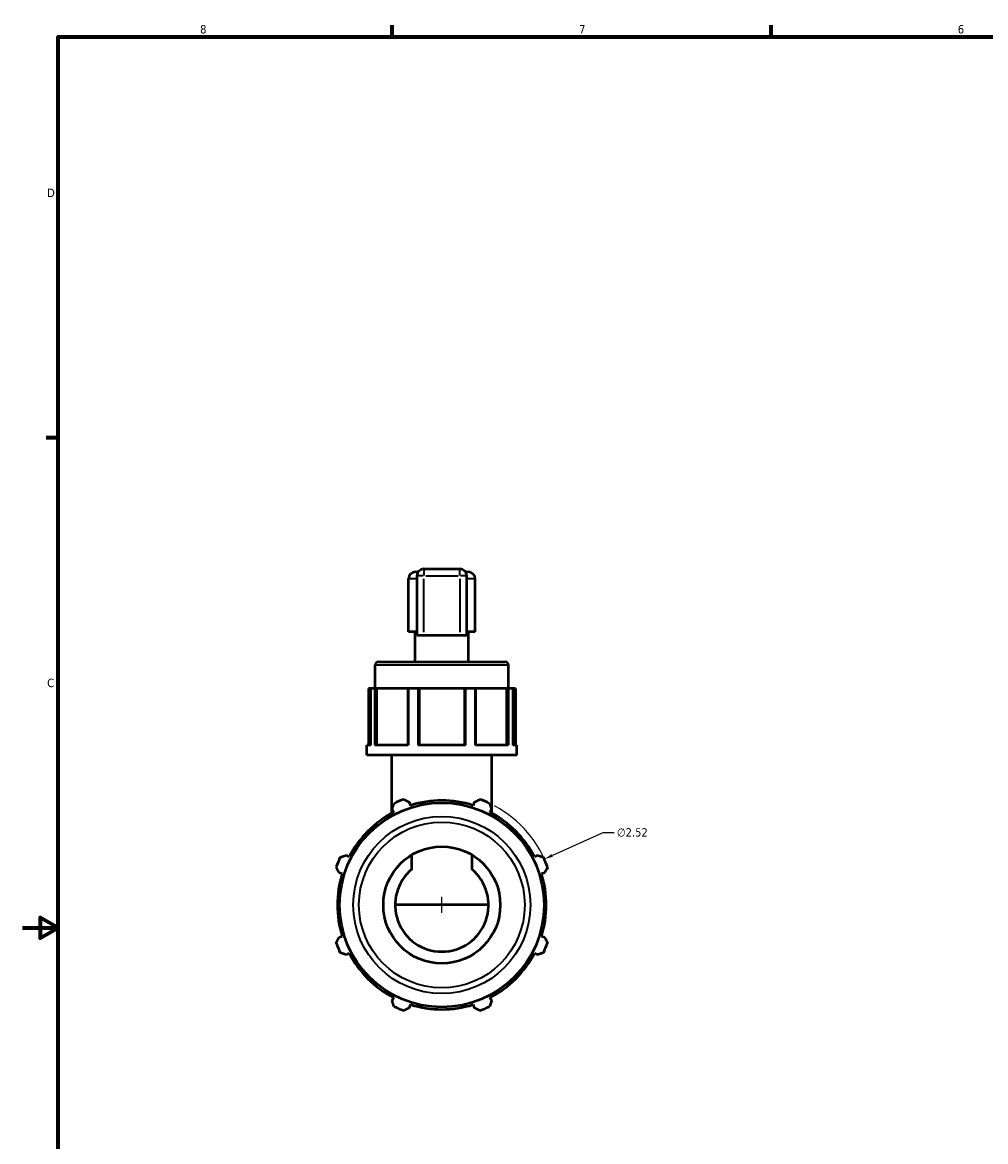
# Model space of a CAD drawing. Header units: inches. Extents: x 0.1 to 37.1, y -5.4 to 26.7.
# Tile 3 of 6: x 0.1 to 10.9, y 8.6 to 21.2. Entities that reach past the tile are written whole.
import ezdxf

# ---------------------------------------------------------------- set-up
doc = ezdxf.new("R2010")
doc.units = ezdxf.units.IN
doc.header["$MEASUREMENT"] = 0
for name, color, linetype, lineweight in [('Border (ANSI)', 7, 'Continuous', 70), ('Dimension (ANSI)', 7, 'Continuous', 25), ('Visible (ANSI)', 7, 'Continuous', 50), ('Visible Narrow (ANSI)', 7, 'Continuous', 35)]:
    doc.layers.add(name, color=color, linetype=linetype, lineweight=lineweight)
doc.styles.add('Note Text (ANSI)', font='tahoma.ttf')
doc.dimstyles.new('Default (ANSI)', dxfattribs={"dimtxt": 0.094488, "dimasz": 0.098425, "dimexe": 0.125, "dimexo": 0.0625, "dimgap": 0.031496, "dimtad": 0, "dimtih": 1, "dimtoh": 1, "dimrnd": 1e-08, "dimzin": 4, "dimdsep": 46, "dimtxsty": 'Note Text (ANSI)', "dimcen": 0.09, "dimdle": 0.393701, "dimclrd": 256, "dimclre": 256, "dimclrt": 5, "dimadec": 0, "dimazin": 1, "dimtfac": 1, "dimtofl": 0, "dimtmove": 0, "dimatfit": 3, "dimfxl": 1, "dimtolj": 1, "dimtzin": 4, "dimlwd": -1, "dimlwe": -1, "dimarcsym": 0})

# ---------------------------------------------------------------- blocks, each defined once
blk = doc.blocks.new('Borders Default Border')
at = {"layer": 'Border (ANSI)'}
for p, q in [((4.25, 21), (4.25, 21.134)), ((8.5, 21), (8.5, 21.134)), ((0.5, 16.5), (0.366, 16.5))]:
    blk.add_line(p, q, dxfattribs=at)
at = {"layer": 'Border (ANSI)', "flags": 128}
for points in [[(0.5, 1), (0.5, 21), (33.5, 21), (33.5, 1), (0.5, 1)], [(0.1, 11), (0.5, 11), (0.3, 11.115), (0.3, 10.885), (0.5, 11)]]:
    blk.add_lwpolyline(points, dxfattribs=at)
at = {"layer": 'Border (ANSI)', "color": 5, "true_color": 0x0000ff, "char_height": 0.0945, "attachment_point": 7, "style": 'Note Text (ANSI)'}
for s, insert in [('8', (2.094, 21.038)), ('7', (6.346, 21.04)), ('6', (10.595, 21.038)), ('D', (0.378, 19.203)), ('C', (0.378, 13.701))]:
    blk.add_mtext(s, dxfattribs=dict(at, insert=insert))
blk = doc.blocks.new('*D10')
at = {"layer": 'Defpoints', "color": 0, "transparency": 16777216}
for p in [(5.956, 11.772), (3.657, 10.741)]:
    blk.add_point(p, dxfattribs=at)
at = {"layer": 'Dimension (ANSI)', "transparency": 16777216}
for p, q in [((6.614, 12.068), (6.046, 11.813)), ((6.739, 12.068), (6.614, 12.068)), ((4.806, 11.167), (4.806, 11.347)), ((4.716, 11.257), (4.896, 11.257))]:
    blk.add_line(p, q, dxfattribs=at)
blk.add_arc((4.806, 11.257), 1.26, 18.4859, 61.9499, dxfattribs=at)
blk.add_solid([(6.039, 11.828), (6.052, 11.798), (5.956, 11.772)], dxfattribs=at)
at = {"layer": 'Dimension (ANSI)', "color": 5, "transparency": 16777216, "insert": (6.771, 12.119), "char_height": 0.0945, "attachment_point": 1, "style": 'Note Text (ANSI)'}
blk.add_mtext('\\A1;∅2.52', dxfattribs=at)

msp = doc.modelspace()

# ---------------------------------------------------------------- linework, layer by layer
at = {"layer": 'Visible (ANSI)'}
for p, q in [((4.511, 14.997), (4.54, 14.997)), ((4.526, 14.951), (4.526, 14.287)), ((4.605, 15.03), (5.008, 15.03)), ((5.072, 14.997), (5.102, 14.997)), ((5.087, 14.287), (5.087, 14.951)), ((4.432, 14.323), (4.432, 14.918)), ((5.18, 14.323), (5.18, 14.918)), ((4.526, 14.323), (4.432, 14.323)), ((4.507, 13.987), (4.507, 14.323)), ((5.18, 14.323), (5.087, 14.323)), ((5.105, 13.987), (5.105, 14.323)), ((4.605, 14.284), (5.008, 14.284)), ((4.058, 13.688), (4.058, 13.949)), ((4.096, 13.987), (5.517, 13.987)), ((5.554, 13.688), (5.554, 13.949)), ((4.008, 13.688), (3.982, 13.688)), ((3.982, 13.688), (3.982, 13.052)), ((4.053, 13.688), (4.008, 13.688)), ((4.008, 13.052), (4.008, 13.688)), ((4.053, 13.688), (4.053, 13.052)), ((4.071, 13.688), (4.053, 13.688)), ((4.071, 13.052), (4.071, 13.688)), ((4.071, 13.688), (4.073, 13.688)), ((4.428, 13.688), (4.073, 13.688)), ((4.073, 13.688), (4.073, 13.052)), ((4.43, 13.688), (4.428, 13.688)), ((4.428, 13.688), (4.428, 13.052)), ((4.54, 13.688), (4.43, 13.688)), ((4.43, 13.052), (4.43, 13.688)), ((4.54, 13.688), (4.54, 13.052)), ((4.554, 13.688), (4.54, 13.688)), ((4.554, 13.052), (4.554, 13.688)), ((5.059, 13.688), (4.554, 13.688)), ((5.073, 13.688), (5.059, 13.688)), ((5.059, 13.688), (5.059, 13.052)), ((5.182, 13.688), (5.073, 13.688)), ((5.073, 13.052), (5.073, 13.688)), ((5.185, 13.688), (5.182, 13.688)), ((5.182, 13.688), (5.182, 13.052)), ((5.185, 13.052), (5.185, 13.688)), ((5.533, 13.688), (5.185, 13.688)), ((5.55, 13.688), (5.533, 13.688)), ((5.533, 13.688), (5.533, 13.052)), ((5.55, 13.052), (5.55, 13.688)), ((5.55, 13.688), (5.552, 13.688)), ((5.604, 13.688), (5.552, 13.688)), ((5.552, 13.688), (5.552, 13.052)), ((5.604, 13.688), (5.604, 13.052)), ((5.631, 13.688), (5.604, 13.688)), ((5.631, 13.688), (5.631, 13.052)), ((3.965, 12.94), (3.965, 13.052)), ((4.008, 13.052), (3.965, 13.052)), ((4.43, 13.052), (4.053, 13.052)), ((5.073, 13.052), (4.54, 13.052)), ((5.552, 13.052), (5.182, 13.052)), ((5.648, 13.052), (5.604, 13.052)), ((5.648, 12.94), (5.648, 13.052)), ((5.648, 12.94), (3.965, 12.94)), ((4.245, 12.285), (4.245, 12.94)), ((5.367, 12.285), (5.367, 12.94)), ((4.248, 12.329), (4.265, 12.296)), ((4.454, 12.374), (4.443, 12.41)), ((5.17, 12.41), (5.159, 12.374)), ((5.347, 12.296), (5.365, 12.329)), ((3.767, 11.798), (3.733, 11.815)), ((4.471, 11.66), (4.471, 11.82)), ((5.141, 11.82), (5.141, 11.66)), ((5.879, 11.815), (5.846, 11.798)), ((3.653, 11.62), (3.689, 11.609)), ((5.924, 11.609), (5.96, 11.62)), ((5.331, 11.257), (4.282, 11.257)), ((3.689, 10.904), (3.653, 10.893)), ((5.96, 10.893), (5.924, 10.904)), ((3.733, 10.698), (3.767, 10.715)), ((5.846, 10.715), (5.879, 10.698)), ((4.265, 10.217), (4.248, 10.184)), ((5.365, 10.184), (5.347, 10.217)), ((4.443, 10.103), (4.454, 10.139)), ((5.159, 10.139), (5.17, 10.103))]:
    msp.add_line(p, q, dxfattribs=at)
for radius in [1.147, 0.656]:
    msp.add_circle((4.806, 11.257), radius, dxfattribs=at)
for centre, radius, start, end in [((4.511, 14.918), 0.0787, 90, 180), ((4.605, 14.951), 0.0787, 90, 180), ((5.008, 14.951), 0.0787, 0, 90), ((5.102, 14.918), 0.0787, 0, 90), ((4.096, 13.949), 0.0374, 90, 180), ((5.517, 13.949), 0.0374, 0, 90), ((4.806, 11.257), 1.26, 109.792, 115.208), ((4.806, 11.257), 1.26, 64.792, 70.208), ((4.806, 11.257), 1.172, 72.5, 107.5), ((4.806, 11.257), 1.172, 117.5, 152.5), ((4.806, 11.257), 1.172, 27.5, 62.5), ((4.806, 11.257), 1.26, 154.792, 160.208), ((4.806, 11.257), 1.26, 19.792, 25.208), ((4.806, 11.257), 1.172, 162.5, 197.5), ((4.806, 11.257), 0.524, 129.7026, 50.2974), ((4.806, 11.257), 1.172, 342.5, 17.5), ((4.806, 11.257), 1.26, 199.792, 205.208), ((4.806, 11.257), 1.26, 334.792, 340.208), ((4.806, 11.257), 1.172, 207.5, 242.5), ((4.806, 11.257), 1.172, 297.5, 332.5), ((4.806, 11.257), 1.26, 244.792, 250.208), ((4.806, 11.257), 1.172, 252.5, 287.5), ((4.806, 11.257), 1.26, 289.792, 295.208)]:
    msp.add_arc(centre, radius, start, end, dxfattribs=at)
for centre, start_param, end_param in [((4.605, 14.287), 3.141593, 4.712389), ((5.008, 14.287), 4.712389, 6.283185)]:
    msp.add_ellipse(centre, major_axis=(0.0787, 0), ratio=0.034921, start_param=start_param, end_param=end_param, dxfattribs=at)
for points, weights in [([(4.38, 12.442), (4.412, 12.426), (4.443, 12.41)], [1, 1.00096739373, 1.0011178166]), ([(5.17, 12.41), (5.201, 12.426), (5.233, 12.442)], [1.0011178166, 1.00096739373, 1]), ([(4.248, 12.329), (4.258, 12.362), (4.27, 12.397)], [1.0011178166, 1.00096739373, 1]), ([(5.343, 12.397), (5.354, 12.362), (5.365, 12.329)], [1, 1.00096739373, 1.0011178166]), ([(3.666, 11.793), (3.7, 11.804), (3.733, 11.815)], [1, 1.00096739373, 1.0011178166]), ([(5.879, 11.815), (5.912, 11.804), (5.946, 11.793)], [1.0011178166, 1.00096739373, 1]), ([(3.653, 11.62), (3.637, 11.651), (3.621, 11.683)], [1.0011178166, 1.00096739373, 1]), ([(5.992, 11.683), (5.976, 11.651), (5.96, 11.62)], [1, 1.00096739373, 1.0011178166]), ([(3.621, 10.83), (3.637, 10.862), (3.653, 10.893)], [1, 1.00096739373, 1.0011178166]), ([(5.96, 10.893), (5.976, 10.862), (5.992, 10.83)], [1.0011178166, 1.00096739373, 1]), ([(3.733, 10.698), (3.7, 10.709), (3.666, 10.72)], [1.0011178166, 1.00096739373, 1]), ([(5.946, 10.72), (5.912, 10.709), (5.879, 10.698)], [1, 1.00096739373, 1.0011178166]), ([(4.27, 10.117), (4.258, 10.151), (4.248, 10.184)], [1, 1.00096739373, 1.0011178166]), ([(5.365, 10.184), (5.354, 10.151), (5.343, 10.117)], [1.0011178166, 1.00096739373, 1]), ([(4.443, 10.103), (4.412, 10.087), (4.38, 10.071)], [1.0011178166, 1.00096739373, 1]), ([(5.233, 10.071), (5.201, 10.087), (5.17, 10.103)], [1, 1.00096739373, 1.0011178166])]:
    msp.add_rational_spline(points, weights, degree=2, dxfattribs=at)
at = {"layer": 'Visible Narrow (ANSI)'}
for p, q in [((4.598, 14.951), (4.526, 14.951)), ((4.605, 15.03), (4.605, 14.957)), ((4.625, 14.951), (4.988, 14.951)), ((5.008, 14.957), (5.008, 15.03)), ((5.087, 14.951), (5.014, 14.951)), ((4.517, 14.918), (4.433, 14.918)), ((4.605, 14.318), (4.605, 14.918)), ((5.008, 14.918), (5.008, 14.318)), ((5.18, 14.918), (5.096, 14.918)), ((5.545, 13.949), (4.067, 13.949))]:
    msp.add_line(p, q, dxfattribs=at)
for radius in [0.994, 0.93]:
    msp.add_circle((4.806, 11.257), radius, dxfattribs=at)

# ---------------------------------------------------------------- block references
msp.add_blockref('Borders Default Border', (0, 0))

# ---------------------------------------------------------------- dimensions: what is measured, and where the dimension line sits
at = {"layer": 'Dimension (ANSI)'}
dim = msp.add_diameter_dim_2p(p1=(3.657, 10.741), p2=(5.956, 11.772), dimstyle='Default (ANSI)', override={"dimgap": 0.031496, "dimdec": 2, "dimlfac": 1, "dimtol": 0, "dimlim": 0, "dimtp": 0, "dimtm": 0, "dimtdec": 2}, dxfattribs=at)
dim.commit()
dim.dimension.update_dxf_attribs({"geometry": '*D10', "text_midpoint": (6.942, 12.068), "dimtype": 163})

doc.saveas('drawing.dxf')
